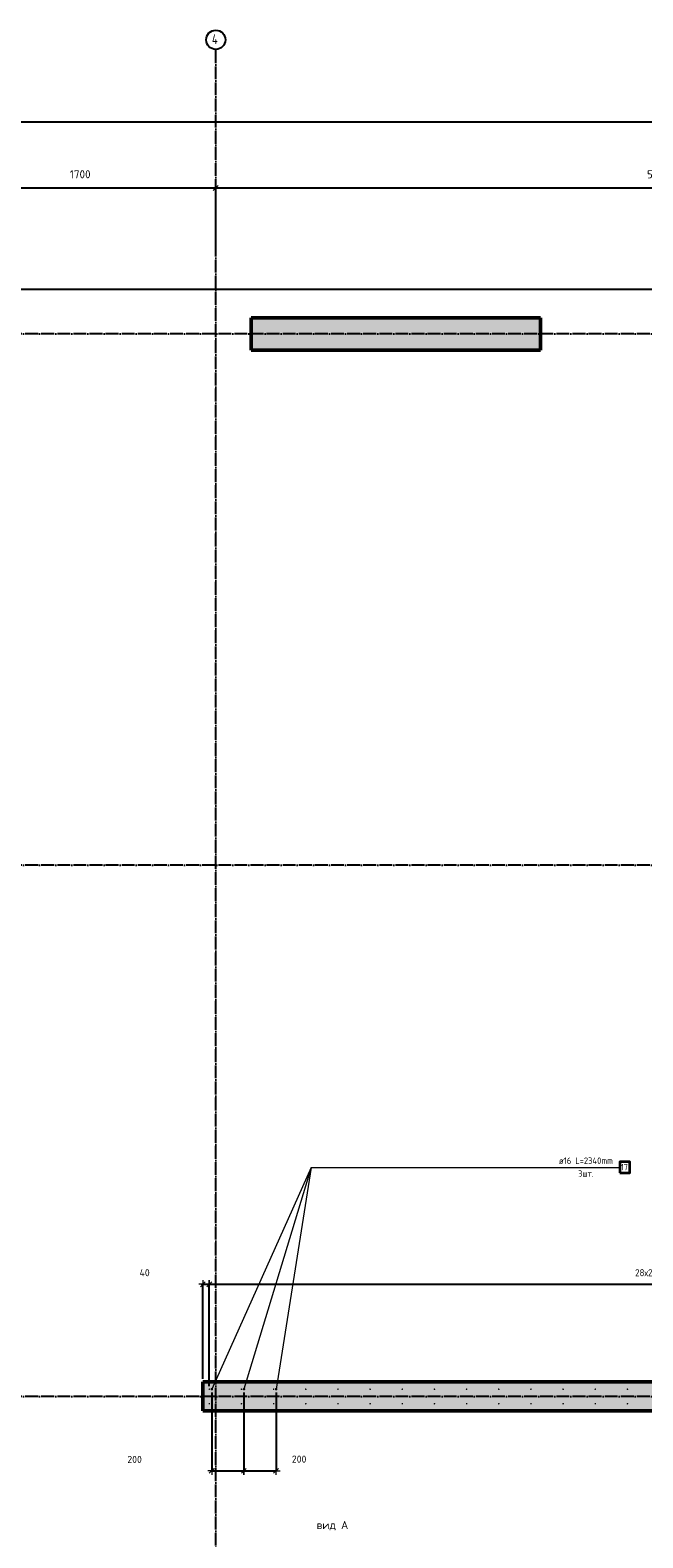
# Model space of a CAD drawing. Header units: millimetres. Extents: x -27380 to 48638, y 46540 to 72525.
# Tile 63 of 106: x 7246 to 11056, y 60302 to 69667. Entities that reach past the tile are written whole.
import ezdxf

# ---------------------------------------------------------------- set-up
doc = ezdxf.new("R2010")
doc.units = ezdxf.units.MM
doc.header["$PDMODE"] = 65
for name, pattern in [('______11', [100, 80, -10, 0, -10]), ('______3', [100, 80, -20]), ('______5', [220, 160, -20, 20, -20])]:
    doc.linetypes.add(name, pattern=pattern)
for name, color, linetype, lineweight in [('Standard', 7, 'Continuous', 25), ('Арм.стержн. вертикальными 1', 22, 'Continuous', 35), ('Балка_ общее', 7, '______3', 13), ('Обозначение разреза_ общее', 7, 'Continuous', 25), ('Размерная линия_ общее', 7, 'Continuous', 13)]:
    doc.layers.add(name, color=color, linetype=linetype, lineweight=lineweight)
doc.layers.add('Арм.стержн. вертикальными 2', color=7, linetype='Continuous', lineweight=35, true_color=0x006e00)
doc.layers.add('Осевая линия_ общее', color=7, linetype='______5', lineweight=13, true_color=0xa0a0a0)
doc.styles.add('ISOCPEUR', font='ISOCPEUR')
doc.dimstyles.new('DIMSTYLE_3', dxfattribs={"dimtxt": 44, "dimasz": 50, "dimexe": 0, "dimexo": 0, "dimgap": 22, "dimtad": 2, "dimdec": 0, "dimrnd": 5, "dimzin": 12, "dimdsep": 46, "dimtxsty": 'ISOCPEUR', "dimblk1": 'ALL_ML_STRICH', "dimblk2": 'ALL_ML_STRICH', "dimsah": 1, "dimcen": 0, "dimclrd": 7, "dimclre": 256, "dimclrt": 7, "dimadec": 0, "dimazin": 0, "dimtfac": 1, "dimtdec": 0, "dimtix": 1, "dimtmove": 2, "dimatfit": 3, "dimfxl": 0, "dimtvp": 1.2, "dimtzin": 0, "dimlwd": 0, "dimlwe": -3, "dimarcsym": 0})
doc.dimstyles.new('DIMSTYLE_5', dxfattribs={"dimtxt": 50, "dimasz": 50, "dimexe": 0, "dimexo": 0, "dimgap": 25, "dimtad": 2, "dimdec": 0, "dimrnd": 5, "dimzin": 12, "dimdsep": 46, "dimtxsty": 'ISOCPEUR', "dimblk1": 'ALL_ML_STRICH', "dimblk2": 'ALL_ML_STRICH', "dimsah": 1, "dimcen": 0, "dimclrd": 7, "dimclre": 256, "dimclrt": 7, "dimadec": 0, "dimazin": 0, "dimtfac": 1, "dimtdec": 0, "dimtix": 1, "dimtmove": 2, "dimatfit": 3, "dimfxl": 0, "dimtzin": 0, "dimlwd": 0, "dimlwe": -3, "dimarcsym": 0})
doc.dimstyles.new('DIMSTYLE_6', dxfattribs={"dimtxt": 44, "dimasz": 50, "dimexe": 0, "dimexo": 0, "dimgap": 22, "dimtad": 2, "dimdec": 0, "dimrnd": 5, "dimzin": 12, "dimdsep": 46, "dimtxsty": 'ISOCPEUR', "dimblk1": 'ALL_ML_STRICH', "dimblk2": 'ALL_ML_STRICH', "dimsah": 1, "dimcen": 0, "dimclrd": 7, "dimclre": 256, "dimclrt": 7, "dimadec": 0, "dimazin": 0, "dimtfac": 1, "dimtdec": 0, "dimtix": 1, "dimtmove": 2, "dimatfit": 3, "dimfxl": 0, "dimtzin": 0, "dimlwd": 0, "dimlwe": -3, "dimarcsym": 0})
doc.dimstyles.new('DIMSTYLE_7', dxfattribs={"dimtxt": 44, "dimasz": 50, "dimexe": 0, "dimexo": 0, "dimgap": 22, "dimtad": 2, "dimdec": 0, "dimrnd": 5, "dimzin": 12, "dimdsep": 46, "dimtxsty": 'ISOCPEUR', "dimblk1": 'ALL_ML_STRICH', "dimblk2": 'ALL_ML_STRICH', "dimsah": 1, "dimcen": 0, "dimclrd": 7, "dimclre": 256, "dimclrt": 7, "dimadec": 0, "dimazin": 0, "dimtfac": 1, "dimtdec": 0, "dimtix": 1, "dimtmove": 2, "dimatfit": 3, "dimfxl": 0, "dimtzin": 0, "dimlwd": 0, "dimlwe": -3, "dimarcsym": 0})

# ---------------------------------------------------------------- blocks, each defined once
blk = doc.blocks.new('ALL_ML_STRICH')
at = {"color": 0, "linetype": 'ByBlock', "lineweight": -2}
for p, q in [((-1, 0), (0.5, 0)), ((-0.3, -0.3), (0.3, 0.3)), ((0, -0.5), (0, 0.5))]:
    blk.add_line(p, q, dxfattribs=at)
blk = doc.blocks.new('*D11')
at = {"layer": 'DEFPOINTS', "color": 7, "linetype": 'Continuous', "lineweight": 13, "transparency": 33554687}
for p in [(0, 69097.3), (13900, 68935.9), (0, 68730)]:
    blk.add_point(p, dxfattribs=at)
at = {"layer": 'Балка_ общее', "color": 251, "linetype": 'Continuous', "lineweight": -2, "true_color": 0x656565, "transparency": 33554687}
for p, q in [((0, 68740), (0, 69097.3)), ((13900, 68925.9), (13900, 69097.3))]:
    blk.add_line(p, q, dxfattribs=at)
at = {"layer": 'Балка_ общее', "color": 7, "linetype": 'Continuous', "lineweight": -2, "transparency": 33554687}
blk.add_line((0, 69097.3), (13900, 69097.3), dxfattribs=at)
at = {"layer": 'Балка_ общее', "color": 7, "linetype": 'Continuous', "lineweight": 13, "transparency": 33554687, "xscale": 50, "yscale": 50, "zscale": 50, "rotation": 180}
blk.add_blockref('ALL_ML_STRICH', (0, 69097.3), dxfattribs=at)
at = {"layer": 'Балка_ общее', "color": 7, "linetype": 'Continuous', "lineweight": 13, "transparency": 33554687, "xscale": 50, "yscale": 50, "zscale": 50}
blk.add_blockref('ALL_ML_STRICH', (13900, 69097.3), dxfattribs=at)
at = {"layer": 'Балка_ общее', "color": 7, "linetype": 'Continuous', "lineweight": 13, "transparency": 33554687, "insert": (6957.5, 69182.3), "char_height": 50, "width": 250, "attachment_point": 5, "style": 'ISOCPEUR'}
blk.add_mtext('\\A1;{13900}', dxfattribs=at)
blk = doc.blocks.new('*D14')
at = {"layer": 'DEFPOINTS', "color": 7, "linetype": 'Continuous', "lineweight": 13, "transparency": 33554687}
for p in [(6700, 68687.3), (6700, 68299.4), (8400, 68257.8)]:
    blk.add_point(p, dxfattribs=at)
at = {"layer": 'Балка_ общее', "color": 251, "linetype": 'Continuous', "lineweight": -2, "true_color": 0x656565, "transparency": 33554687}
for p, q in [((6700, 68289.4), (6700, 68687.3)), ((8400, 68267.8), (8400, 68687.3))]:
    blk.add_line(p, q, dxfattribs=at)
at = {"layer": 'Балка_ общее', "color": 7, "linetype": 'Continuous', "lineweight": -2, "transparency": 33554687}
blk.add_line((6700, 68687.3), (8400, 68687.3), dxfattribs=at)
at = {"layer": 'Балка_ общее', "color": 7, "linetype": 'Continuous', "lineweight": 13, "transparency": 33554687, "xscale": 50, "yscale": 50, "zscale": 50, "rotation": 180}
blk.add_blockref('ALL_ML_STRICH', (6700, 68687.3), dxfattribs=at)
at = {"layer": 'Балка_ общее', "color": 7, "linetype": 'Continuous', "lineweight": 13, "transparency": 33554687, "xscale": 50, "yscale": 50, "zscale": 50}
blk.add_blockref('ALL_ML_STRICH', (8400, 68687.3), dxfattribs=at)
at = {"layer": 'Балка_ общее', "color": 7, "linetype": 'Continuous', "lineweight": 13, "transparency": 33554687, "insert": (7557.5, 68772.3), "char_height": 50, "width": 200, "attachment_point": 5, "style": 'ISOCPEUR'}
blk.add_mtext('\\A1;{1700}', dxfattribs=at)
blk = doc.blocks.new('*D15')
at = {"layer": 'DEFPOINTS', "color": 7, "linetype": 'Continuous', "lineweight": 13, "transparency": 33554687}
for p in [(8400, 68687.3), (8400, 68257.8), (13900, 68216.2)]:
    blk.add_point(p, dxfattribs=at)
at = {"layer": 'Балка_ общее', "color": 251, "linetype": 'Continuous', "lineweight": -2, "true_color": 0x656565, "transparency": 33554687}
for p, q in [((8400, 68267.8), (8400, 68687.3)), ((13900, 68226.2), (13900, 68687.3))]:
    blk.add_line(p, q, dxfattribs=at)
at = {"layer": 'Балка_ общее', "color": 7, "linetype": 'Continuous', "lineweight": -2, "transparency": 33554687}
blk.add_line((8400, 68687.3), (13900, 68687.3), dxfattribs=at)
at = {"layer": 'Балка_ общее', "color": 7, "linetype": 'Continuous', "lineweight": 13, "transparency": 33554687, "xscale": 50, "yscale": 50, "zscale": 50, "rotation": 180}
blk.add_blockref('ALL_ML_STRICH', (8400, 68687.3), dxfattribs=at)
at = {"layer": 'Балка_ общее', "color": 7, "linetype": 'Continuous', "lineweight": 13, "transparency": 33554687, "xscale": 50, "yscale": 50, "zscale": 50}
blk.add_blockref('ALL_ML_STRICH', (13900, 68687.3), dxfattribs=at)
at = {"layer": 'Балка_ общее', "color": 7, "linetype": 'Continuous', "lineweight": 13, "transparency": 33554687, "insert": (11152.5, 68772.3), "char_height": 50, "width": 200, "attachment_point": 5, "style": 'ISOCPEUR'}
blk.add_mtext('\\A1;{5500}', dxfattribs=at)
blk = doc.blocks.new('*D22')
at = {"layer": 'DEFPOINTS', "color": 7, "linetype": 'Continuous', "lineweight": 13, "transparency": 33554687}
for p in [(8375, 61225), (8575, 61225), (8375, 60717.9)]:
    blk.add_point(p, dxfattribs=at)
at = {"layer": 'Размерная линия_ общее', "color": 253, "linetype": 'Continuous', "lineweight": -2, "true_color": 0xa0a0a0, "transparency": 33554687}
for p, q in [((8375, 61205), (8375, 60717.9)), ((8575, 61205), (8575, 60717.9))]:
    blk.add_line(p, q, dxfattribs=at)
at = {"layer": 'Размерная линия_ общее', "color": 7, "linetype": 'Continuous', "lineweight": -2, "transparency": 33554687}
blk.add_line((8375, 60717.9), (8575, 60717.9), dxfattribs=at)
at = {"layer": 'Размерная линия_ общее', "color": 7, "linetype": 'Continuous', "lineweight": 13, "transparency": 33554687, "xscale": 50, "yscale": 50, "zscale": 50, "rotation": 180}
blk.add_blockref('ALL_ML_STRICH', (8375, 60717.9), dxfattribs=at)
at = {"layer": 'Размерная линия_ общее', "color": 7, "linetype": 'Continuous', "lineweight": 13, "transparency": 33554687, "xscale": 50, "yscale": 50, "zscale": 50}
blk.add_blockref('ALL_ML_STRICH', (8575, 60717.9), dxfattribs=at)
at = {"layer": 'Размерная линия_ общее', "color": 7, "linetype": 'Continuous', "lineweight": 13, "transparency": 33554687, "insert": (7895.4, 60788.6), "char_height": 44, "width": 132, "attachment_point": 5, "style": 'ISOCPEUR'}
blk.add_mtext('\\A1;{200}', dxfattribs=at)
blk = doc.blocks.new('*D23')
at = {"layer": 'DEFPOINTS', "color": 7, "linetype": 'Continuous', "lineweight": 13, "transparency": 33554687}
for p in [(8575, 61225), (8775, 61225), (8575, 60717.9)]:
    blk.add_point(p, dxfattribs=at)
at = {"layer": 'Размерная линия_ общее', "color": 253, "linetype": 'Continuous', "lineweight": -2, "true_color": 0xa0a0a0, "transparency": 33554687}
for p, q in [((8575, 61205), (8575, 60717.9)), ((8775, 61205), (8775, 60717.9))]:
    blk.add_line(p, q, dxfattribs=at)
at = {"layer": 'Размерная линия_ общее', "color": 7, "linetype": 'Continuous', "lineweight": -2, "transparency": 33554687}
blk.add_line((8575, 60717.9), (8775, 60717.9), dxfattribs=at)
at = {"layer": 'Размерная линия_ общее', "color": 7, "linetype": 'Continuous', "lineweight": 13, "transparency": 33554687, "xscale": 50, "yscale": 50, "zscale": 50, "rotation": 180}
blk.add_blockref('ALL_ML_STRICH', (8575, 60717.9), dxfattribs=at)
at = {"layer": 'Размерная линия_ общее', "color": 7, "linetype": 'Continuous', "lineweight": 13, "transparency": 33554687, "xscale": 50, "yscale": 50, "zscale": 50}
blk.add_blockref('ALL_ML_STRICH', (8775, 60717.9), dxfattribs=at)
at = {"layer": 'Размерная линия_ общее', "color": 7, "linetype": 'Continuous', "lineweight": 13, "transparency": 33554687, "insert": (8918.4, 60790.7), "char_height": 44, "width": 132, "attachment_point": 5, "style": 'ISOCPEUR'}
blk.add_mtext('\\A1;{200}', dxfattribs=at)
blk = doc.blocks.new('*D418')
at = {"layer": 'DEFPOINTS', "color": 7, "linetype": 'Continuous', "lineweight": 13, "transparency": 33554687}
for p in [(8320, 61876.8), (8320, 61270), (8360, 61225)]:
    blk.add_point(p, dxfattribs=at)
at = {"layer": 'Размерная линия_ общее', "color": 253, "linetype": 'Continuous', "lineweight": -2, "true_color": 0xa0a0a0, "transparency": 33554687}
for p, q in [((8320, 61290), (8320, 61876.8)), ((8360, 61245), (8360, 61876.8))]:
    blk.add_line(p, q, dxfattribs=at)
at = {"layer": 'Размерная линия_ общее', "color": 7, "linetype": 'Continuous', "lineweight": -2, "transparency": 33554687}
blk.add_line((8320, 61876.8), (8360, 61876.8), dxfattribs=at)
at = {"layer": 'Размерная линия_ общее', "color": 7, "linetype": 'Continuous', "lineweight": 13, "transparency": 33554687, "xscale": 50, "yscale": 50, "zscale": 50, "rotation": 180}
blk.add_blockref('ALL_ML_STRICH', (8320, 61876.8), dxfattribs=at)
at = {"layer": 'Размерная линия_ общее', "color": 7, "linetype": 'Continuous', "lineweight": 13, "transparency": 33554687, "xscale": 50, "yscale": 50, "zscale": 50}
blk.add_blockref('ALL_ML_STRICH', (8360, 61876.8), dxfattribs=at)
at = {"layer": 'Размерная линия_ общее', "color": 7, "linetype": 'Continuous', "lineweight": 13, "transparency": 33554687, "insert": (7957.9, 61948.8), "char_height": 44, "width": 88, "attachment_point": 5, "style": 'ISOCPEUR'}
blk.add_mtext('\\A1;{40}', dxfattribs=at)
blk = doc.blocks.new('*D419')
at = {"layer": 'DEFPOINTS', "color": 7, "linetype": 'Continuous', "lineweight": 13, "transparency": 33554687}
for p in [(8360, 61876.8), (8360, 61225), (13960, 61225)]:
    blk.add_point(p, dxfattribs=at)
at = {"layer": 'Размерная линия_ общее', "color": 253, "linetype": 'Continuous', "lineweight": -2, "true_color": 0xa0a0a0, "transparency": 33554687}
for p, q in [((8360, 61245), (8360, 61876.8)), ((13960, 61245), (13960, 61876.8))]:
    blk.add_line(p, q, dxfattribs=at)
at = {"layer": 'Размерная линия_ общее', "color": 7, "linetype": 'Continuous', "lineweight": -2, "transparency": 33554687}
blk.add_line((8360, 61876.8), (13960, 61876.8), dxfattribs=at)
at = {"layer": 'Размерная линия_ общее', "color": 7, "linetype": 'Continuous', "lineweight": 13, "transparency": 33554687, "xscale": 50, "yscale": 50, "zscale": 50, "rotation": 180}
blk.add_blockref('ALL_ML_STRICH', (8360, 61876.8), dxfattribs=at)
at = {"layer": 'Размерная линия_ общее', "color": 7, "linetype": 'Continuous', "lineweight": 13, "transparency": 33554687, "xscale": 50, "yscale": 50, "zscale": 50}
blk.add_blockref('ALL_ML_STRICH', (13960, 61876.8), dxfattribs=at)
at = {"layer": 'Размерная линия_ общее', "color": 7, "linetype": 'Continuous', "lineweight": 13, "transparency": 33554687, "insert": (11008, 61970.8), "char_height": 44, "width": 2.2, "attachment_point": 1, "line_spacing_factor": 0.60241, "style": 'ISOCPEUR'}
blk.add_mtext('\\W0.91;28х200=5600', dxfattribs=at)

msp = doc.modelspace()

# ---------------------------------------------------------------- hatches: boundary and pattern name
at = {"linetype": 'Continuous', "lineweight": 13, "transparency": 33554687}
for points in [[(8620, 67880), (8620, 67680), (10420, 67680), (10420, 67880)], [(14100, 61090), (14100, 61270), (8320, 61270), (8320, 61090)]]:
    msp.add_hatch(color=7, dxfattribs=at).paths.add_polyline_path(points)
at = {"layer": 'Арм.стержн. вертикальными 1', "linetype": 'Continuous', "lineweight": 50, "transparency": 33554687}
for points in [[(8365, 61225), (8364.6, 61227), (8363.5, 61228.6), (8361.9, 61229.7), (8360, 61230), (8358.1, 61229.7), (8356.5, 61228.6), (8355.4, 61227), (8355, 61225), (8355.4, 61223.1), (8356.5, 61221.5), (8358.1, 61220.4), (8360, 61220), (8361.9, 61220.4), (8363.5, 61221.5), (8364.6, 61223.1)], [(8565, 61225), (8564.6, 61227), (8563.5, 61228.6), (8561.9, 61229.7), (8560, 61230), (8558.1, 61229.7), (8556.5, 61228.6), (8555.4, 61227), (8555, 61225), (8555.4, 61223.1), (8556.5, 61221.5), (8558.1, 61220.4), (8560, 61220), (8561.9, 61220.4), (8563.5, 61221.5), (8564.6, 61223.1)], [(8765, 61225), (8764.6, 61227), (8763.5, 61228.6), (8761.9, 61229.7), (8760, 61230), (8758.1, 61229.7), (8756.5, 61228.6), (8755.4, 61227), (8755, 61225), (8755.4, 61223.1), (8756.5, 61221.5), (8758.1, 61220.4), (8760, 61220), (8761.9, 61220.4), (8763.5, 61221.5), (8764.6, 61223.1)], [(8965, 61225), (8964.6, 61227), (8963.5, 61228.6), (8961.9, 61229.7), (8960, 61230), (8958.1, 61229.7), (8956.5, 61228.6), (8955.4, 61227), (8955, 61225), (8955.4, 61223.1), (8956.5, 61221.5), (8958.1, 61220.4), (8960, 61220), (8961.9, 61220.4), (8963.5, 61221.5), (8964.6, 61223.1)], [(9165, 61225), (9164.6, 61227), (9163.5, 61228.6), (9161.9, 61229.7), (9160, 61230), (9158.1, 61229.7), (9156.5, 61228.6), (9155.4, 61227), (9155, 61225), (9155.4, 61223.1), (9156.5, 61221.5), (9158.1, 61220.4), (9160, 61220), (9161.9, 61220.4), (9163.5, 61221.5), (9164.6, 61223.1)], [(9365, 61225), (9364.6, 61227), (9363.5, 61228.6), (9361.9, 61229.7), (9360, 61230), (9358.1, 61229.7), (9356.5, 61228.6), (9355.4, 61227), (9355, 61225), (9355.4, 61223.1), (9356.5, 61221.5), (9358.1, 61220.4), (9360, 61220), (9361.9, 61220.4), (9363.5, 61221.5), (9364.6, 61223.1)], [(9565, 61225), (9564.6, 61227), (9563.5, 61228.6), (9561.9, 61229.7), (9560, 61230), (9558.1, 61229.7), (9556.5, 61228.6), (9555.4, 61227), (9555, 61225), (9555.4, 61223.1), (9556.5, 61221.5), (9558.1, 61220.4), (9560, 61220), (9561.9, 61220.4), (9563.5, 61221.5), (9564.6, 61223.1)], [(9765, 61225), (9764.6, 61227), (9763.5, 61228.6), (9761.9, 61229.7), (9760, 61230), (9758.1, 61229.7), (9756.5, 61228.6), (9755.4, 61227), (9755, 61225), (9755.4, 61223.1), (9756.5, 61221.5), (9758.1, 61220.4), (9760, 61220), (9761.9, 61220.4), (9763.5, 61221.5), (9764.6, 61223.1)], [(9965, 61225), (9964.6, 61226.9), (9963.5, 61228.6), (9961.9, 61229.7), (9960, 61230), (9958.1, 61229.7), (9956.5, 61228.6), (9955.4, 61226.9), (9955, 61225), (9955.4, 61223.1), (9956.5, 61221.5), (9958.1, 61220.4), (9960, 61220), (9961.9, 61220.4), (9963.5, 61221.5), (9964.6, 61223.1)], [(10165, 61225), (10164.6, 61226.9), (10163.5, 61228.6), (10161.9, 61229.7), (10160, 61230), (10158.1, 61229.7), (10156.5, 61228.6), (10155.4, 61226.9), (10155, 61225), (10155.4, 61223.1), (10156.5, 61221.5), (10158.1, 61220.4), (10160, 61220), (10161.9, 61220.4), (10163.5, 61221.5), (10164.6, 61223.1)], [(10365, 61225), (10364.6, 61226.9), (10363.5, 61228.6), (10361.9, 61229.7), (10360, 61230), (10358.1, 61229.7), (10356.5, 61228.6), (10355.4, 61226.9), (10355, 61225), (10355.4, 61223.1), (10356.5, 61221.5), (10358.1, 61220.4), (10360, 61220), (10361.9, 61220.4), (10363.5, 61221.5), (10364.6, 61223.1)], [(10565, 61225), (10564.6, 61226.9), (10563.5, 61228.6), (10561.9, 61229.6), (10560, 61230), (10558.1, 61229.6), (10556.5, 61228.6), (10555.4, 61226.9), (10555, 61225), (10555.4, 61223.1), (10556.5, 61221.5), (10558.1, 61220.4), (10560, 61220), (10561.9, 61220.4), (10563.5, 61221.5), (10564.6, 61223.1)], [(10765, 61225), (10764.6, 61226.9), (10763.5, 61228.6), (10761.9, 61229.6), (10760, 61230), (10758.1, 61229.6), (10756.5, 61228.6), (10755.4, 61226.9), (10755, 61225), (10755.4, 61223.1), (10756.5, 61221.5), (10758.1, 61220.4), (10760, 61220), (10761.9, 61220.4), (10763.5, 61221.5), (10764.6, 61223.1)], [(10965, 61225), (10964.6, 61226.9), (10963.5, 61228.6), (10961.9, 61229.6), (10960, 61230), (10958.1, 61229.6), (10956.5, 61228.6), (10955.4, 61226.9), (10955, 61225), (10955.4, 61223.1), (10956.5, 61221.5), (10958.1, 61220.4), (10960, 61220), (10961.9, 61220.4), (10963.5, 61221.5), (10964.6, 61223.1)], [(8365, 61135), (8364.6, 61137), (8363.5, 61138.6), (8361.9, 61139.7), (8360, 61140), (8358.1, 61139.7), (8356.5, 61138.6), (8355.4, 61137), (8355, 61135), (8355.4, 61133.1), (8356.5, 61131.5), (8358.1, 61130.4), (8360, 61130), (8361.9, 61130.4), (8363.5, 61131.5), (8364.6, 61133.1)], [(8565, 61135), (8564.6, 61137), (8563.5, 61138.6), (8561.9, 61139.7), (8560, 61140), (8558.1, 61139.7), (8556.5, 61138.6), (8555.4, 61137), (8555, 61135), (8555.4, 61133.1), (8556.5, 61131.5), (8558.1, 61130.4), (8560, 61130), (8561.9, 61130.4), (8563.5, 61131.5), (8564.6, 61133.1)], [(8765, 61135), (8764.6, 61137), (8763.5, 61138.6), (8761.9, 61139.7), (8760, 61140), (8758.1, 61139.7), (8756.5, 61138.6), (8755.4, 61137), (8755, 61135), (8755.4, 61133.1), (8756.5, 61131.5), (8758.1, 61130.4), (8760, 61130), (8761.9, 61130.4), (8763.5, 61131.5), (8764.6, 61133.1)], [(8965, 61135), (8964.6, 61137), (8963.5, 61138.6), (8961.9, 61139.7), (8960, 61140), (8958.1, 61139.7), (8956.5, 61138.6), (8955.4, 61137), (8955, 61135), (8955.4, 61133.1), (8956.5, 61131.5), (8958.1, 61130.4), (8960, 61130), (8961.9, 61130.4), (8963.5, 61131.5), (8964.6, 61133.1)], [(9165, 61135), (9164.6, 61137), (9163.5, 61138.6), (9161.9, 61139.7), (9160, 61140), (9158.1, 61139.7), (9156.5, 61138.6), (9155.4, 61137), (9155, 61135), (9155.4, 61133.1), (9156.5, 61131.5), (9158.1, 61130.4), (9160, 61130), (9161.9, 61130.4), (9163.5, 61131.5), (9164.6, 61133.1)], [(9365, 61135), (9364.6, 61137), (9363.5, 61138.6), (9361.9, 61139.7), (9360, 61140), (9358.1, 61139.7), (9356.5, 61138.6), (9355.4, 61137), (9355, 61135), (9355.4, 61133.1), (9356.5, 61131.5), (9358.1, 61130.4), (9360, 61130), (9361.9, 61130.4), (9363.5, 61131.5), (9364.6, 61133.1)], [(9565, 61135), (9564.6, 61137), (9563.5, 61138.6), (9561.9, 61139.7), (9560, 61140), (9558.1, 61139.7), (9556.5, 61138.6), (9555.4, 61137), (9555, 61135), (9555.4, 61133.1), (9556.5, 61131.5), (9558.1, 61130.4), (9560, 61130), (9561.9, 61130.4), (9563.5, 61131.5), (9564.6, 61133.1)], [(9765, 61135), (9764.6, 61136.9), (9763.5, 61138.6), (9761.9, 61139.7), (9760, 61140), (9758.1, 61139.7), (9756.5, 61138.6), (9755.4, 61136.9), (9755, 61135), (9755.4, 61133.1), (9756.5, 61131.5), (9758.1, 61130.4), (9760, 61130), (9761.9, 61130.4), (9763.5, 61131.5), (9764.6, 61133.1)], [(9965, 61135), (9964.6, 61136.9), (9963.5, 61138.6), (9961.9, 61139.7), (9960, 61140), (9958.1, 61139.7), (9956.5, 61138.6), (9955.4, 61136.9), (9955, 61135), (9955.4, 61133.1), (9956.5, 61131.5), (9958.1, 61130.4), (9960, 61130), (9961.9, 61130.4), (9963.5, 61131.5), (9964.6, 61133.1)], [(10165, 61135), (10164.6, 61136.9), (10163.5, 61138.6), (10161.9, 61139.7), (10160, 61140), (10158.1, 61139.7), (10156.5, 61138.6), (10155.4, 61136.9), (10155, 61135), (10155.4, 61133.1), (10156.5, 61131.5), (10158.1, 61130.4), (10160, 61130), (10161.9, 61130.4), (10163.5, 61131.5), (10164.6, 61133.1)], [(10365, 61135), (10364.6, 61136.9), (10363.5, 61138.6), (10361.9, 61139.7), (10360, 61140), (10358.1, 61139.7), (10356.5, 61138.6), (10355.4, 61136.9), (10355, 61135), (10355.4, 61133.1), (10356.5, 61131.5), (10358.1, 61130.4), (10360, 61130), (10361.9, 61130.4), (10363.5, 61131.5), (10364.6, 61133.1)], [(10565, 61135), (10564.6, 61136.9), (10563.5, 61138.6), (10561.9, 61139.6), (10560, 61140), (10558.1, 61139.6), (10556.5, 61138.6), (10555.4, 61136.9), (10555, 61135), (10555.4, 61133.1), (10556.5, 61131.5), (10558.1, 61130.4), (10560, 61130), (10561.9, 61130.4), (10563.5, 61131.5), (10564.6, 61133.1)], [(10765, 61135), (10764.6, 61136.9), (10763.5, 61138.6), (10761.9, 61139.6), (10760, 61140), (10758.1, 61139.6), (10756.5, 61138.6), (10755.4, 61136.9), (10755, 61135), (10755.4, 61133.1), (10756.5, 61131.5), (10758.1, 61130.4), (10760, 61130), (10761.9, 61130.4), (10763.5, 61131.5), (10764.6, 61133.1)], [(10965, 61135), (10964.6, 61136.9), (10963.5, 61138.6), (10961.9, 61139.6), (10960, 61140), (10958.1, 61139.6), (10956.5, 61138.6), (10955.4, 61136.9), (10955, 61135), (10955.4, 61133.1), (10956.5, 61131.5), (10958.1, 61130.4), (10960, 61130), (10961.9, 61130.4), (10963.5, 61131.5), (10964.6, 61133.1)]]:
    msp.add_hatch(color=4, dxfattribs=at).paths.add_polyline_path(points)
at = {"layer": 'Арм.стержн. вертикальными 2', "linetype": 'Continuous', "lineweight": 50, "transparency": 33554687}
for points in [[(8383.7, 61225.6), (8383.1, 61228.6), (8381.4, 61231.2), (8378.8, 61233), (8375.7, 61233.6), (8372.7, 61233), (8370.1, 61231.2), (8368.4, 61228.6), (8367.7, 61225.6), (8368.4, 61222.5), (8370.1, 61219.9), (8372.7, 61218.2), (8375.7, 61217.6), (8378.8, 61218.2), (8381.4, 61219.9), (8383.1, 61222.5)], [(8583.7, 61225.6), (8583.1, 61228.6), (8581.4, 61231.2), (8578.8, 61233), (8575.7, 61233.6), (8572.7, 61233), (8570.1, 61231.2), (8568.4, 61228.6), (8567.7, 61225.6), (8568.4, 61222.5), (8570.1, 61219.9), (8572.7, 61218.2), (8575.7, 61217.6), (8578.8, 61218.2), (8581.4, 61219.9), (8583.1, 61222.5)], [(8783.7, 61225.6), (8783.1, 61228.6), (8781.4, 61231.2), (8778.8, 61232.9), (8775.7, 61233.6), (8772.7, 61232.9), (8770.1, 61231.2), (8768.4, 61228.6), (8767.7, 61225.6), (8768.4, 61222.5), (8770.1, 61219.9), (8772.7, 61218.2), (8775.7, 61217.6), (8778.8, 61218.2), (8781.4, 61219.9), (8783.1, 61222.5)]]:
    msp.add_hatch(color=7, dxfattribs=at).paths.add_polyline_path(points)

# ---------------------------------------------------------------- linework, layer by layer
at = {"color": 7, "linetype": 'Continuous', "lineweight": 50, "transparency": 33554687}
for p, q in [((8620, 67680), (8620, 67880)), ((8620, 67880), (10420, 67880)), ((10420, 67880), (10420, 67680)), ((10420, 67680), (8620, 67680)), ((8320, 61090), (8320, 61270)), ((8320, 61270), (14100, 61270)), ((14100, 61090), (8320, 61090))]:
    msp.add_line(p, q, dxfattribs=at)
at = {"layer": 'Standard', "color": 7, "linetype": 'Continuous', "lineweight": 25, "transparency": 33554687}
msp.add_lwpolyline([(-350, 46540), (14302, 46540), (14302, 68055.7), (-350, 68055.7), (-350, 46540)], dxfattribs=at)
at = {"layer": 'Арм.стержн. вертикальными 2', "color": 7, "linetype": 'Continuous', "lineweight": 13, "transparency": 33554687}
for q in [(8375.7, 61225.6), (8575.7, 61225.6), (8775.7, 61225.6), (10913.1, 62603.3)]:
    msp.add_line((8993.1, 62603.3), q, dxfattribs=at)
at = {"layer": 'Арм.стержн. вертикальными 2', "color": 7, "linetype": 'Continuous', "lineweight": 35, "transparency": 33554687}
msp.add_lwpolyline([(10913.1, 62570), (10974.4, 62570), (10974.4, 62636.6), (10913.1, 62636.6), (10913.1, 62570)], dxfattribs=at)
at = {"layer": 'Осевая линия_ общее', "color": 253, "linetype": '______11', "lineweight": -3, "true_color": 0xa0a0a0, "transparency": 33554687}
for p, q in [((8400, 46640), (8400, 69548.2)), ((14202, 67780), (-2131.8, 67780)), ((14202, 64480), (-2131.8, 64480)), ((14202, 61180), (-2131.8, 61180))]:
    msp.add_line(p, q, dxfattribs=at)
at = {"layer": 'Осевая линия_ общее', "color": 7, "linetype": 'Continuous', "lineweight": -3, "transparency": 33554687}
msp.add_circle((8400.3, 69607.7), 59.8, dxfattribs=at)

# ---------------------------------------------------------------- texts
at = {"layer": 'Арм.стержн. вертикальными 2', "color": 7, "linetype": 'Continuous', "lineweight": 25, "transparency": 33554687, "char_height": 40, "attachment_point": 7, "style": 'ISOCPEUR'}
for s, insert, width in [('\\W0.96;ø16 L=2340mm ', (10533.1, 62624.6), 395.02), ('\\W0.94;3шт. ', (10653.1, 62544.6), 154.838), ('\\W0.75;17', (10919.8, 62584.6), 62.971)]:
    msp.add_mtext(s, dxfattribs=dict(at, insert=insert, width=width))
at = {"layer": 'Обозначение разреза_ общее', "color": 7, "linetype": 'Continuous', "lineweight": 13, "transparency": 33554687, "insert": (9027.5, 60377.1), "char_height": 50, "width": 203.684, "attachment_point": 4, "style": 'ISOCPEUR'}
msp.add_mtext('\\A1;{\\fISOCPEUR|i0|b0;\\H50.000000;\\W1.000000;\\C7;вид А}\\P', dxfattribs=at)
at = {"layer": 'Осевая линия_ общее', "color": 7, "linetype": 'Continuous', "lineweight": -3, "transparency": 33554687, "insert": (8376.3, 69581.6), "char_height": 60, "width": 71.967, "attachment_point": 7, "style": 'ISOCPEUR'}
msp.add_mtext('\\W0.80;4', dxfattribs=at)

# ---------------------------------------------------------------- dimensions: what is measured, and where the dimension line sits
at = {"layer": 'Балка_ общее', "color": 7, "linetype": 'Continuous', "lineweight": 13, "transparency": 33554687}
for base, p1, p2, picture, middle in [((13900, 69097.3), (0, 68740), (13900, 68925.9), '*D11', (6957.5, 69182.3)), ((8400, 68687.3), (6700, 68289.4), (8400, 68267.8), '*D14', (7557.5, 68772.3)), ((13900, 68687.3), (8400, 68267.8), (13900, 68226.2), '*D15', (11152.5, 68772.3))]:
    dim = msp.add_linear_dim(base=base, p1=p1, p2=p2, dimstyle='DIMSTYLE_5', override={"dimpost": '<>', "dimclrd": 7, "dimclre": 251, "dimclrt": 7, "dimlwd": 0, "dimlwe": 65533}, dxfattribs=at)
    dim.commit()
    dim.dimension.update_dxf_attribs({"geometry": picture, "text_midpoint": middle, "dimtype": 160})
at = {"layer": 'Размерная линия_ общее', "color": 7, "linetype": 'Continuous', "lineweight": 13, "transparency": 33554687}
for base, p1, p2, dimstyle, picture, middle in [((8360, 61876.8), (8320, 61290), (8360, 61245), 'DIMSTYLE_3', '*D418', (7957.9, 61948.8)), ((8575, 60717.9), (8375, 61205), (8575, 61205), 'DIMSTYLE_6', '*D22', (7895.4, 60788.6)), ((8775, 60717.9), (8575, 61205), (8775, 61205), 'DIMSTYLE_7', '*D23', (8918.4, 60790.7))]:
    dim = msp.add_linear_dim(base=base, p1=p1, p2=p2, dimstyle=dimstyle, override={"dimpost": '<>', "dimclrd": 7, "dimclre": 253, "dimclrt": 7, "dimlwd": 0, "dimlwe": 65533}, dxfattribs=at)
    dim.commit()
    dim.dimension.update_dxf_attribs({"geometry": picture, "text_midpoint": middle, "dimtype": 160})
dim = msp.add_linear_dim(base=(13960, 61876.8), p1=(8360, 61245), p2=(13960, 61245), text='\\W0.91;28х200=5600', dimstyle='DIMSTYLE_7', override={"dimpost": '<>', "dimclrd": 7, "dimclre": 253, "dimclrt": 7, "dimlwd": 0, "dimlwe": 65533}, dxfattribs=at)
dim.commit()
dim.dimension.update_dxf_attribs({"geometry": '*D419', "text_midpoint": (11160, 61898.8), "dimtype": 160})

doc.saveas('drawing.dxf')
